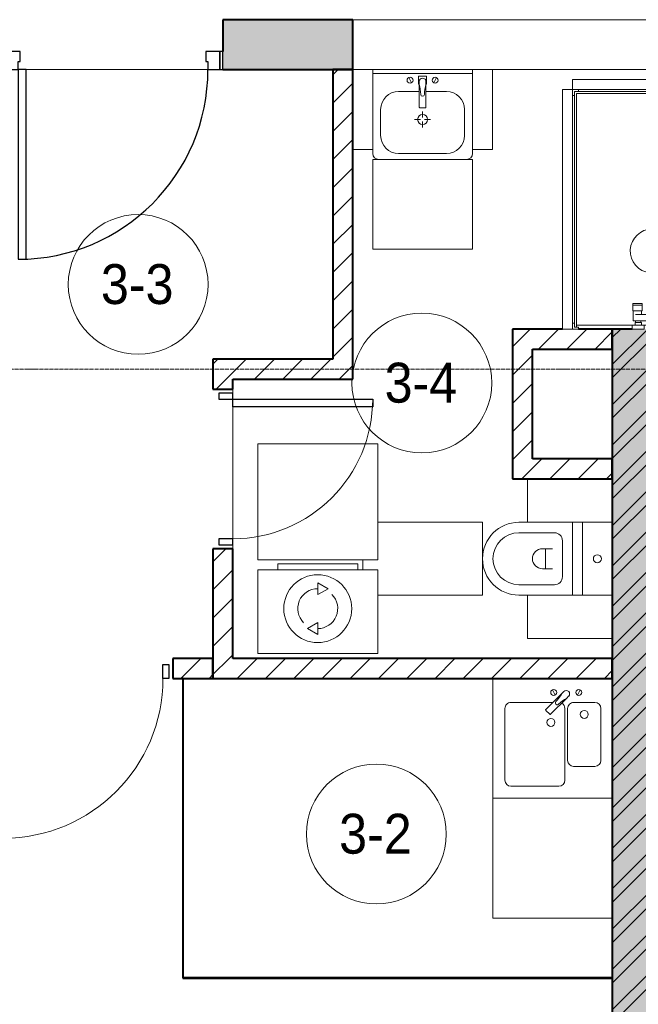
# Model space of a CAD drawing. Header units: millimetres. Extents: x 5617 to 107604, y 7718 to 206326.
# Tile 12 of 65: x 35824 to 38921, y 19018 to 23950. Entities that reach past the tile are written whole.
import ezdxf

# ---------------------------------------------------------------- set-up
doc = ezdxf.new("R2010")
doc.units = ezdxf.units.MM
doc.linetypes.add('ADSK_Линия сетки', pattern=[25, 20, -2.5, 0, -2.5])
for name, color, linetype, lineweight in [('Двери', 7, 'Continuous', 18), ('Каркас_Импост', 7, 'Continuous', 30), ('Марки помещений', 7, 'Continuous', 20), ('Мебель', 7, 'Continuous', 18), ('Монтажный зазор', 7, 'Continuous', 30), ('Оси', 7, 'Continuous', 9), ('Панель', 7, 'Continuous', 30), ('Перекрытия', 7, 'Continuous', 18), ('Сантехнические приборы', 7, 'Continuous', 18), ('Стены разрез', 7, 'Continuous', 40), ('Стены штриховка', 7, 'Continuous', 40), ('Электрооборудование', 7, 'Continuous', 18)]:
    doc.layers.add(name, color=color, linetype=linetype, lineweight=lineweight)
doc.styles.add('Arial_3', font='arial.ttf', dxfattribs={"width": 0.9, "height": 200})
pattern_1 = [(45, (0, 0), (-70.71068, 70.71068), [])]

# ---------------------------------------------------------------- blocks, each defined once
blk = doc.blocks.new('A_DOR_Door - Вн_3_Одинарная_900x2100-3043981-МКСС_К4_L17_58_200_')
at = {"layer": 'Двери', "color": 253, "lineweight": 30, "true_color": 0xaaaaaa}
for p, q in [((-430, 20), (-400, 20)), ((-430, -50), (-430, 20)), ((-400, 20), (-400, -50)), ((400, -50), (400, 20)), ((400, 20), (430, 20)), ((430, 20), (430, -50)), ((-400, -50), (-430, -50)), ((-400, -50), (-400, -850)), ((-360, -50), (-400, -50)), ((-400, -50), (-400, -850)), ((-360, -850), (-360, -50)), ((430, -50), (400, -50)), ((-400, -850), (-360, -850))]:
    blk.add_line(p, q, dxfattribs=at)
at = {"layer": 'Двери', "color": 254, "lineweight": 9, "true_color": 0xd4d4d4}
blk.add_arc((-400, -50), 800, 270, 0, dxfattribs=at)
blk = doc.blocks.new('MR_Унитаз напольный - Санузел с ванной-V17-МКСС_К4_L17_58_200_')
at = {"layer": 'Сантехнические приборы', "color": 253, "true_color": 0xaaaaaa}
for p, q in [((-182.5, 200), (-182.5, 50)), ((182.5, 50), (182.5, 200)), ((-182.5, 50), (182.5, 50)), ((182.5, 50), (-182.5, 50)), ((-182.5, 50), (-182.5, 0)), ((182.5, 0), (182.5, 50)), ((-182.5, 0), (182.5, 0)), ((182.5, 0), (-182.5, 0)), ((-182.5, 0), (-182.5, -267.5)), ((182.5, -267.5), (182.5, 0)), ((-130, -267.5), (-130, -90)), ((-90, -50), (90, -50)), ((130, -90), (130, -267.5)), ((-50, -150), (-50, -100)), ((-50, -135), (50, -135)), ((50, -100), (50, -150))]:
    blk.add_line(p, q, dxfattribs=at)
for centre, radius, start, end in [((0, 125), 20, 0, 180), ((0, 125), 20, 180, 0), ((-90, -90), 40, 90, 180), ((90, -90), 40, 360, 90), ((0, -150), 50, 180, 0), ((0, -267.5), 182.5, 180, 360), ((0, -267.5), 130, 180, 0)]:
    blk.add_arc(centre, radius, start, end, dxfattribs=at)
blk = doc.blocks.new('MR_Зона обслуживания - MR_Зона обслуживания-V30-МКСС_К4_L17_58_200_')
at = {"layer": 'Мебель', "lineweight": 9}
for p, q in [((182.5, 0), (-182.5, 0)), ((-182.5, 0), (-182.5, -525)), ((182.5, -525), (182.5, 0)), ((5, -600), (55, -600))]:
    blk.add_line(p, q, dxfattribs=at)
blk = doc.blocks.new('MR_Зона обслуживания - MR_Зона обслуживания-V18-МКСС_К4_L17_58_200_')
at = {"layer": 'Мебель', "lineweight": 9}
for p, q in [((108.75, -425), (108.75, 0)), ((-108.75, -425), (108.75, -425))]:
    blk.add_line(p, q, dxfattribs=at)
blk = doc.blocks.new('MR_Зона обслуживания - MR_Зона обслуживания-V20-МКСС_К4_L17_58_200_')
at = {"layer": 'Мебель', "lineweight": 9}
blk.add_line((-108.75, -425), (108.75, -425), dxfattribs=at)
blk = doc.blocks.new('A_DOR_Door - Вн_3_Одинарная_800x2100-3005070-МКСС_К4_L17_58_200_')
at = {"layer": 'Двери', "color": 253, "lineweight": 30, "true_color": 0xaaaaaa}
for p, q in [((-350, 50), (-350, 750)), ((-350, 750), (-310, 750)), ((-350, 50), (-350, 750)), ((-310, 750), (-310, 50)), ((-380, 50), (-380, -20)), ((-350, 50), (-380, 50)), ((-310, 50), (-350, 50)), ((-350, -20), (-350, 50)), ((380, 50), (350, 50)), ((350, 50), (350, -20)), ((380, -20), (380, 50)), ((-380, -20), (-350, -20)), ((350, -20), (380, -20))]:
    blk.add_line(p, q, dxfattribs=at)
at = {"layer": 'Двери', "color": 254, "lineweight": 9, "true_color": 0xd4d4d4}
blk.add_arc((-350, 50), 700, 360, 90, dxfattribs=at)
blk = doc.blocks.new('MR_Мойка - Кухонная мойка-V31-МКСС_К4_L17_58_200_')
at = {"layer": 'Сантехнические приборы', "color": 253, "true_color": 0xaaaaaa}
for p, q in [((-297.6, 550), (300, 550)), ((300, 550), (300, -50)), ((-60, 100), (-60, 460)), ((-30, 490), (210, 490)), ((240, 460), (240, 100)), ((-240, 100), (-240, 360)), ((-210, 390), (-104, 390)), ((-74, 360), (-74, 100)), ((-69.8, 48.2), (11.4, 129.4)), ((35.5, 105.4), (-45.7, 24.2)), ((15.7, 129.4), (35.5, 109.6)), ((-104, 70), (-210, 70)), ((210, 70), (0.1, 70)), ((-136.7, 6.7), (-122.6, 33.3)), ((-79, 39), (-69.8, 48.2)), ((-45.7, 24.2), (-55, 14.9)), ((2.7, 6.7), (-11.4, 33.3))]:
    blk.add_line(p, q, dxfattribs=at)
for centre, radius, start, end in [((-30, 460), 30, 90, 180), ((210, 460), 30, 0, 90), ((-210, 360), 30, 90, 180), ((-104, 360), 30, 0, 90), ((-157, 130), 20, 0, 180), ((10, 170), 20, 0, 180), ((10, 170), 20, 180, 0), ((-210, 100), 30, 180, 270), ((-157, 130), 20, 180, 0), ((-104, 100), 30, 270, 0), ((-30, 100), 30, 180, 241.4489), ((13.5, 127.3), 3, 45, 135), ((13.5, 127.3), 3, 45, 135), ((33.3, 107.5), 3, 315, 45), ((33.3, 107.5), 3, 315, 45), ((210, 100), 30, 270, 0), ((-171.5, 230.2), 208.5, 299.1823, 313.4054), ((136.3, -77.5), 208.5, 136.5946, 150.8177), ((-21.7, 72.3), 9.19, 315, 135), ((-129.7, 20), 15, 0, 180), ((-129.7, 20), 15, 180, 0), ((-67, 26.9), 17, 135, 315), ((-4.3, 20), 15, 0, 180), ((-4.3, 20), 15, 180, 0)]:
    blk.add_arc(centre, radius, start, end, dxfattribs=at)
blk = doc.blocks.new('MR_Зона обслуживания - MR_Зона обслуживания-V32-МКСС_К4_L17_58_200_')
at = {"layer": 'Мебель', "lineweight": 9}
for p, q in [((300, 600), (-297.6, 600)), ((300, 0), (300, 600)), ((-297.6, 0), (300, 0))]:
    blk.add_line(p, q, dxfattribs=at)
blk = doc.blocks.new('MR_Стиральная машина - Стиральная машина_450-2638757-МКСС_К4_L17_58_200_')
at = {"layer": 'Электрооборудование', "color": 253, "true_color": 0xaaaaaa}
for p, q in [((-200, 450), (200, 450)), ((-200, 420), (-200, 450)), ((200, 450), (200, 420)), ((-300, 420), (300, 420)), ((-300, 0), (-300, 420)), ((300, 420), (300, 0)), ((0, 355), (52, 325)), ((0, 295), (0, 355)), ((52, 325), (0, 295)), ((-52, 125), (0, 155)), ((0, 155), (0, 95)), ((0, 95), (-52, 125)), ((300, 0), (-300, 0))]:
    blk.add_line(p, q, dxfattribs=at)
for radius, start, end in [(170, 0, 180), (100, 90, 225), (100, 270, 45), (170, 180, 0)]:
    blk.add_arc((0, 225), radius, start, end, dxfattribs=at)
blk = doc.blocks.new('MR_Зона обслуживания - MR_Зона обслуживания-2638736-МКСС_К4_L17_58_200_')
at = {"layer": 'Мебель', "lineweight": 9}
for p, q in [((300, 580), (-300, 580)), ((-300, 580), (-300, 0)), ((300, 0), (300, 580)), ((-300, 0), (300, 0))]:
    blk.add_line(p, q, dxfattribs=at)
blk = doc.blocks.new('MR_Душевой поддон - Санузел с душем_800х1200-2638810-МКСС_К4_L17_58_200_')
at = {"layer": 'Сантехнические приборы', "color": 253, "true_color": 0xaaaaaa}
for p, q in [((10, 1170), (10, 1190)), ((10, 1190), (30, 1190)), ((790, 1190), (10, 1190)), ((10, 1190), (10, 10)), ((30, 1190), (30, 1200)), ((770, 1200), (770, 1190)), ((770, 1190), (790, 1190)), ((790, 1190), (790, 1170)), ((790, 1180), (790, 1190)), ((800, 1170), (800, 1200)), ((0, 1170), (10, 1170)), ((20, 10), (20, 1180)), ((20, 1180), (790, 1180)), ((780, 1180), (780, 20)), ((790, 1170), (800, 1170)), ((388.7, 20), (388.7, 375.1)), ((411.3, 375.1), (411.3, 20)), ((301.9, 129.1), (348.9, 129.1)), ((301.9, 120), (301.9, 129.1)), ((301.9, 120), (348.9, 120)), ((301.9, 92.5), (301.9, 120)), ((348.9, 120), (301.9, 120)), ((348.9, 129.1), (348.9, 120)), ((348.9, 120), (348.9, 92.5)), ((348.9, 92.5), (301.9, 92.5)), ((303.8, 92.5), (346.6, 92.5)), ((303.8, 42), (303.8, 92.5)), ((316.7, 73.7), (388.7, 73.7)), ((346.6, 92.5), (346.6, 73.7)), ((411.3, 73.7), (478.7, 73.7)), ((505.7, 73.7), (529.1, 73.7)), ((529.1, 73.7), (529.1, 42)), ((10, 30), (0, 30)), ((0, 0), (30, 0)), ((10, 10), (10, 30)), ((30, 10), (10, 10)), ((10, 10), (20, 10)), ((300.2, 20), (20, 20)), ((30, 0), (30, 10)), ((300.2, 20), (360, 20)), ((300.2, 0), (300.2, 20)), ((316.7, 42), (303.8, 42)), ((314, 34), (346, 34)), ((314, 20), (314, 34)), ((346, 20), (314, 20)), ((388.7, 42), (316.7, 42)), ((316.7, 42), (343.6, 42)), ((316.7, 34), (316.7, 42)), ((343.6, 34), (316.7, 34)), ((343.6, 42), (343.6, 34)), ((346, 34), (346, 20)), ((388.7, 20), (360, 20)), ((360, 20), (360, 0)), ((411.3, 20), (388.7, 20)), ((529.1, 42), (411.3, 42)), ((450, 20), (411.3, 20)), ((450, 0), (450, 20)), ((450, 20), (509.8, 20)), ((464, 20), (464, 34)), ((464, 34), (496, 34)), ((496, 20), (464, 20)), ((466.4, 34), (466.4, 42)), ((466.4, 42), (493.3, 42)), ((493.3, 34), (466.4, 34)), ((493.3, 42), (493.3, 34)), ((496, 34), (496, 20)), ((780, 20), (509.8, 20)), ((509.8, 20), (509.8, 0)), ((360, 0), (300.2, 0)), ((509.8, 0), (450, 0))]:
    blk.add_line(p, q, dxfattribs=at)
for centre, radius, start, end in [((400, 391.5), 110, 275.916, 264.084), ((400, 391.5), 20, 0, 180), ((400, 391.5), 20, 180, 0), ((400, 391.5), 20, 235.4667, 304.5333), ((450, 155.2), 20.9, 360, 180), ((450, 155.2), 20.9, 180, 360), ((400, 56.1), 15.5, 137.0093, 222.9907), ((400, 56.1), 15.5, 317.0093, 42.9907), ((492.2, 67.2), 15, 0, 180), ((492.2, 67.2), 15, 154.0483, 25.9517), ((492.2, 67.2), 15, 180, 0)]:
    blk.add_arc(centre, radius, start, end, dxfattribs=at)
blk = doc.blocks.new('MR_Зона обслуживания - MR_Зона обслуживания-2638776-МКСС_К4_L17_58_200_')
at = {"layer": 'Мебель', "lineweight": 9}
for p, q in [((400, 50), (-400, 50)), ((-400, 50), (-400, 0)), ((400, 0), (400, 50)), ((-400, 0), (400, 0))]:
    blk.add_line(p, q, dxfattribs=at)
blk = doc.blocks.new('MR_Зона обслуживания - MR_Зона обслуживания-2638808-МКСС_К4_L17_58_200_')
at = {"layer": 'Мебель', "lineweight": 9}
for p, q in [((600, 50), (-600, 50)), ((-600, 50), (-600, 0)), ((600, 0), (600, 50)), ((-600, 0), (600, 0))]:
    blk.add_line(p, q, dxfattribs=at)
blk = doc.blocks.new('MR_Тумба-Умывальник с зеркалом - Тумба-умывальник_500-V43-МКСС_К4_L17_58_200_')
at = {"layer": 'Сантехнические приборы', "color": 253, "true_color": 0xaaaaaa}
for p, q in [((250, 0), (-250, 0)), ((-250, -20), (250, -20)), ((-69.7, -39.8), (-55.6, -66.3)), ((20, -33.1), (-20, -33.1)), ((-20, -33.1), (-20, -73.1)), ((20, -73.1), (20, -33.1)), ((69.7, -39.8), (55.6, -66.3)), ((-20, -73.1), (-17, -73.1)), ((-17, -60), (-17, -73.1)), ((-17, -73.1), (-17, -187.9)), ((17, -73.1), (17, -60)), ((17, -187.9), (17, -73.1)), ((17, -73.1), (20, -73.1)), ((-17, -110), (-120, -110)), ((120, -110), (17, -110)), ((-14, -190.9), (14, -190.9)), ((-210, -200), (-210, -330)), ((0, -210), (0, -240)), ((210, -330), (210, -200)), ((-10, -250), (-40, -250)), ((0, -290), (0, -260)), ((40, -250), (10, -250)), ((-250, -400), (-250, -420)), ((-120, -420), (120, -420)), ((250, -420), (250, -400))]:
    blk.add_line(p, q, dxfattribs=at)
for centre, radius, start, end in [((-62.7, -53.1), 15, 360, 180), ((0, -60), 17, 360, 180), ((62.7, -53.1), 15, 360, 180), ((-62.7, -53.1), 15, 180, 360), ((-217.6, -129.9), 208.5, 1.5946, 15.8177), ((217.6, -129.9), 208.5, 164.1823, 178.4054), ((62.7, -53.1), 15, 180, 360), ((-120, -200), 90, 90, 180), ((0, -124.1), 9.19, 180, 360), ((120, -200), 90, 360, 90), ((-14, -187.9), 3, 180, 270), ((-14, -187.9), 3, 195, 255), ((14, -187.9), 3, 270, 0), ((14, -187.9), 3, 285, 345), ((0, -250), 25, 0, 180), ((0, -250), 25, 180, 0), ((-120, -330), 90, 180, 270), ((120, -330), 90, 270, 360), ((-220, -420), 30, 180, 270), ((220, -420), 30, 270, 360)]:
    blk.add_arc(centre, radius, start, end, dxfattribs=at)
blk = doc.blocks.new('MR_Зона обслуживания - MR_Зона обслуживания-2638755-МКСС_К4_L17_58_200_')
at = {"layer": 'Мебель', "lineweight": 9}
for p, q in [((250, 0), (-250, 0)), ((-250, 0), (-250, -450)), ((250, -450), (250, 0)), ((-250, -450), (250, -450))]:
    blk.add_line(p, q, dxfattribs=at)
blk = doc.blocks.new('MR_Зона обслуживания - MR_Зона обслуживания-V42-МКСС_К4_L17_58_200_')
at = {"layer": 'Мебель', "lineweight": 9}
for p, q in [((50, 0), (-50, 0)), ((-50, 0), (-50, -400)), ((50, -400), (50, 0)), ((-50, -400), (50, -400))]:
    blk.add_line(p, q, dxfattribs=at)
blk = doc.blocks.new('MR_Зона обслуживания - MR_Зона обслуживания-V44-МКСС_К4_L17_58_200_')
at = {"layer": 'Мебель', "lineweight": 9}
for p, q in [((50, 0), (-50, 0)), ((50, -400), (50, 0)), ((-50, -400), (50, -400))]:
    blk.add_line(p, q, dxfattribs=at)
blk = doc.blocks.new('101_Дверь_Однопольная - _НЧ_Мет_900х2100_Квартира_Л-3834929-МКСС_К4_L17_58_200_')
at = {"layer": 'Каркас_Импост', "color": 253, "true_color": 0xaaaaaa}
for p, q in [((-475, 125), (-535, 125)), ((-535, 125), (-535, 35)), ((-475, 85), (-475, 125)), ((535, 125), (475, 125)), ((475, 125), (475, 85)), ((535, 35), (535, 125)), ((-465, 85), (-475, 85)), ((-465, 35), (-465, 85)), ((475, 85), (465, 85)), ((465, 85), (465, 35)), ((-535, 35), (-465, 35)), ((465, 35), (535, 35))]:
    blk.add_line(p, q, dxfattribs=at)
at = {"layer": 'Монтажный зазор', "color": 253, "true_color": 0xaaaaaa}
for p, q in [((-535, 125), (-550, 125)), ((-550, 125), (-550, 35)), ((-535, 35), (-535, 125)), ((550, 125), (535, 125)), ((535, 125), (535, 35)), ((550, 35), (550, 125)), ((-550, 35), (-535, 35)), ((535, 35), (550, 35))]:
    blk.add_line(p, q, dxfattribs=at)
at = {"layer": 'Панель', "color": 253, "true_color": 0xaaaaaa}
for p, q in [((475, 1075), (435, 1075)), ((435, 1075), (435, 125)), ((475, 125), (475, 1075)), ((435, 125), (475, 125))]:
    blk.add_line(p, q, dxfattribs=at)
blk.add_arc((475, 125), 950, 90, 180, dxfattribs=at)
blk = doc.blocks.new('135_SLK_K4_AR_rvt-1-МКСС_К4_L17_58_200_')
at = {"layer": 'Стены разрез', "lineweight": 18, "true_color": 0xcbcbcb}
h = blk.add_hatch(color=9, dxfattribs=at)
h.paths.add_polyline_path([(110050, 23700), (110050, 23950), (109400, 23950), (109400, 23700), (109862.5, 23700)])
h.paths.add_polyline_path([(108300, 23700), (108300, 23950), (108050, 23950), (108050, 23700), (108116.9, 23700)])
at = {"layer": 'Стены разрез', "lineweight": 9, "true_color": 0xaaaaaa}
h = blk.add_hatch(dxfattribs=at)
h.set_pattern_fill('FP_3', color=253, style=0, pattern_type=2)
h.set_pattern_definition(pattern_1)
h.paths.add_polyline_path([(110050, 22150), (110050, 23700), (109950, 23700), (109950, 22150)])
h = blk.add_hatch(dxfattribs=at)
h.set_pattern_fill('FP_3', color=253, style=0, pattern_type=2)
h.set_pattern_definition(pattern_1)
h.paths.add_polyline_path([(111350, 22300), (111350, 22400), (110850, 22400), (110850, 22300), (110950, 22300)])
h = blk.add_hatch(dxfattribs=at)
h.set_pattern_fill('FP_1', color=253, style=0, pattern_type=2)
h.set_pattern_definition([(50, (0, 0), (218.62117, -19.1268), [22.86, -251.46]), (355, (0, 0), (-42.29187, 229.2684), [18.288, -201.168]), (100.451, (18.22, -1.6), (176.33107, 210.13963), [19.428, -213.708]), (46.184, (0, 60.96), (325.29495, -50.45164), [34.29, -377.19]), (96.636, (27.1, 56.76), (284.883, 296.9127), [29.142, -320.562]), (351.184, (0, 60.96), (284.8858, 296.9107), [27.432, -301.752]), (21, (30.48, 45.72), (181.93753, -122.71832), [22.86, -251.46]), (326, (30.48, 45.72), (74.16223, 221.0262), [18.288, -201.168]), (71.451, (45.64, 35.5), (256.10035, 98.30526), [19.428, -213.708]), (37.5, (0, 0), (3.70639, 101.465895), [3.353, -195.377, 3.353, -200.863, -201.93]), (37.5, (0, 0), (3.70639, 101.465895), [-402.946, 3.353, -198.577]), (7.5, (0, 0), (80.18358, 120.21653), [3.353, -113.081, 3.353, -190.805, -76.962]), (7.5, (0, 0), (80.18358, 120.21653), [-310.591, 3.353, -73.609]), (327.5, (-67.97, 0), (162.708646, -6.87497), [3.353, -72.847, 3.353, -234.391, -315.468]), (327.5, (-67.97, 0), (162.708646, -6.87497), [-313.944, 3.353, -312.115]), (317.5, (-98.45, 0), (177.75468, 30.51183), [3.353, -95.707, 3.353, -154.534, -224.028]), (317.5, (-98.45, 0), (177.75468, 30.51183), [-256.946, 3.353, -220.675])])
h.paths.add_polyline_path([(111550, 16000), (111550, 22400), (111350, 22400), (111350, 16000)])
h = blk.add_hatch(dxfattribs=at)
h.set_pattern_fill('FP_2', color=253, style=0, pattern_type=2)
h.set_pattern_definition([(45, (0, 0), (-101.02788, 101.02788), []), (45, (67.35, 0), (-101.02788, 101.02788), [])])
h.paths.add_polyline_path([(111550, 16000), (111550, 22400), (111350, 22400), (111350, 16000)])
h = blk.add_hatch(dxfattribs=at)
h.set_pattern_fill('FP_3', color=253, style=0, pattern_type=2)
h.set_pattern_definition(pattern_1)
h.paths.add_polyline_path([(110850, 21750), (110950, 21750), (110950, 22300), (110850, 22300), (110850, 21759.2)])
h = blk.add_hatch(dxfattribs=at)
h.set_pattern_fill('FP_3', color=253, style=0, pattern_type=2)
h.set_pattern_definition(pattern_1)
h.paths.add_polyline_path([(109950, 22150), (109950, 22250), (109350, 22250), (109350, 22150), (109450, 22150)])
h = blk.add_hatch(dxfattribs=at)
h.set_pattern_fill('FP_3', color=253, style=0, pattern_type=2)
h.set_pattern_definition(pattern_1)
h.paths.add_polyline_path([(109450, 20750), (109450, 21300), (109350, 21300), (109350, 20750)])
h.paths.add_polyline_path([(109350, 22100), (109450, 22100), (109450, 22150), (109350, 22150)])
h = blk.add_hatch(dxfattribs=at)
h.set_pattern_fill('FP_3', color=253, style=0, pattern_type=2)
h.set_pattern_definition(pattern_1)
h.paths.add_polyline_path([(111350, 21650), (111350, 21750), (110850, 21750), (110850, 21650), (111026.2, 21650)])
h = blk.add_hatch(dxfattribs=at)
h.set_pattern_fill('FP_3', color=253, style=0, pattern_type=2)
h.set_pattern_definition(pattern_1)
h.paths.add_polyline_path([(109350, 20650), (109350, 20750), (109150, 20750), (109150, 20650), (109280.6, 20650)])
h.paths.add_polyline_path([(108150, 20650), (108250, 20650), (108250, 20750), (108150, 20750)])
h = blk.add_hatch(dxfattribs=at)
h.set_pattern_fill('FP_3', color=253, style=0, pattern_type=2)
h.set_pattern_definition(pattern_1)
h.paths.add_polyline_path([(111350, 20650), (111350, 20750), (109350, 20750), (109350, 20650), (111317.1, 20650)])
at = {"layer": 'Перекрытия', "color": 253, "true_color": 0xaaaaaa}
for p, q in [((109399.8, 23790), (109399.8, 23950)), ((110050, 23950), (114400, 23950)), ((109325, 23700), (108415, 23700)), ((108415, 23700), (109325, 23700)), ((110650, 23700), (110150, 23700)), ((111950, 23700), (110750, 23700)), ((109450, 22100), (109450, 22080)), ((109450, 22080), (109450, 22100)), ((109450, 22010), (109450, 21350)), ((109450, 21350), (109450, 22010)), ((109450, 21320), (109450, 21300)), ((109450, 21300), (109450, 21320))]:
    blk.add_line(p, q, dxfattribs=at)
at = {"layer": 'Стены разрез', "color": 253, "true_color": 0xaaaaaa}
for p, q in [((110050, 23950), (109400, 23950)), ((109400, 23950), (109400, 23790)), ((110050, 23700), (110050, 23950)), ((109400, 23700), (110050, 23700)), ((110050, 23700), (109950, 23700)), ((109950, 23700), (109950, 22250)), ((110050, 22150), (110050, 23700)), ((111100, 22400), (110850, 22400)), ((110850, 22400), (110850, 22300)), ((111350, 22400), (111180, 22400)), ((111450.2, 22400), (111350, 22400)), ((111350, 22400), (111350, 19150)), ((111350, 22300), (111350, 22400)), ((110850, 22300), (110850, 21750)), ((110950, 22300), (111350, 22300)), ((110950, 21750), (110950, 22300)), ((109950, 22250), (109350, 22250)), ((109350, 22250), (109350, 22150)), ((109350, 22150), (109350, 22100)), ((109450, 22100), (109450, 22150)), ((109450, 22150), (109950, 22150)), ((109950, 22150), (110050, 22150)), ((109350, 22100), (109450, 22100)), ((110850, 21750), (110850, 21650)), ((111350, 21750), (110950, 21750)), ((111350, 21650), (111350, 21750)), ((110850, 21650), (111350, 21650)), ((109450, 21300), (109350, 21300)), ((109350, 21300), (109350, 20750)), ((109450, 20750), (109450, 21300)), ((109350, 20750), (109150, 20750)), ((109150, 20750), (109150, 20650)), ((109350, 20650), (109350, 20750)), ((109350, 20750), (109350, 20650)), ((111350, 20750), (109450, 20750)), ((111350, 20650), (111350, 20750)), ((109150, 20650), (109200, 20650)), ((109200, 20650), (109200, 19149.2)), ((109200.8, 20650), (109350, 20650)), ((109200.8, 19150), (109200.8, 20650)), ((109350, 20650), (111350, 20650)), ((109200, 19149.2), (109200.8, 19149.2)), ((111350, 19150), (109200.8, 19150)), ((109200.8, 19149.2), (111350, 19149.2)), ((111350, 19149.2), (111350, 16000))]:
    blk.add_line(p, q, dxfattribs=at)
at = {"layer": 'Стены штриховка', "color": 253, "true_color": 0xaaaaaa}
for p, q in [((109200.8, 20650), (109200, 20650)), ((111350, 19149.2), (111350, 19150))]:
    blk.add_line(p, q, dxfattribs=at)
at = {"layer": 'Двери', "color": 253, "lineweight": 18, "true_color": 0xaaaaaa}
for name, p, rotation in [('101_Дверь_Однопольная - _НЧ_Мет_900х2100_Квартира_Л-3834929-МКСС_К4_L17_58_200_', (108850, 23825), 180), ('A_DOR_Door - Вн_3_Одинарная_800x2100-3005070-МКСС_К4_L17_58_200_', (109400, 21700), 270)]:
    blk.add_blockref(name, p, dxfattribs=dict(at, rotation=rotation))
blk.add_blockref('A_DOR_Door - Вн_3_Одинарная_900x2100-3043981-МКСС_К4_L17_58_200_', (108700, 20700), dxfattribs=at)
at = {"layer": 'Мебель', "color": 253, "lineweight": 18, "true_color": 0xaaaaaa}
for name, p in [('MR_Зона обслуживания - MR_Зона обслуживания-V44-МКСС_К4_L17_58_200_', (110100, 23700)), ('MR_Зона обслуживания - MR_Зона обслуживания-V42-МКСС_К4_L17_58_200_', (110700, 23700)), ('MR_Зона обслуживания - MR_Зона обслуживания-2638776-МКСС_К4_L17_58_200_', (111550, 23600)), ('MR_Зона обслуживания - MR_Зона обслуживания-2638755-МКСС_К4_L17_58_200_', (110400, 23250)), ('MR_Зона обслуживания - MR_Зона обслуживания-2638736-МКСС_К4_L17_58_200_', (109875, 21245))]:
    blk.add_blockref(name, p, dxfattribs=at)
for name, p, rotation in [('MR_Зона обслуживания - MR_Зона обслуживания-2638808-МКСС_К4_L17_58_200_', (111150, 23000), 90), ('MR_Зона обслуживания - MR_Зона обслуживания-V20-МКСС_К4_L17_58_200_', (111350, 21541.2), 269.9999999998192), ('MR_Зона обслуживания - MR_Зона обслуживания-V30-МКСС_К4_L17_58_200_', (110700, 21250), 269.9999999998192), ('MR_Зона обслуживания - MR_Зона обслуживания-V18-МКСС_К4_L17_58_200_', (111350, 20958.7), 269.9999999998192), ('MR_Зона обслуживания - MR_Зона обслуживания-V32-МКСС_К4_L17_58_200_', (111052.4, 20050), 180)]:
    blk.add_blockref(name, p, dxfattribs=dict(at, rotation=rotation))
at = {"layer": 'Сантехнические приборы', "color": 253, "lineweight": 18, "true_color": 0xaaaaaa}
for name, p in [('MR_Тумба-Умывальник с зеркалом - Тумба-умывальник_500-V43-МКСС_К4_L17_58_200_', (110400, 23700)), ('MR_Душевой поддон - Санузел с душем_800х1200-2638810-МКСС_К4_L17_58_200_', (111150, 22400))]:
    blk.add_blockref(name, p, dxfattribs=at)
for name, p, rotation in [('MR_Унитаз напольный - Санузел с ванной-V17-МКСС_К4_L17_58_200_', (111150, 21250), 269.9999999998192), ('MR_Мойка - Кухонная мойка-V31-МКСС_К4_L17_58_200_', (111052.4, 20600), 180)]:
    blk.add_blockref(name, p, dxfattribs=dict(at, rotation=rotation))
at = {"layer": 'Электрооборудование', "color": 253, "lineweight": 18, "true_color": 0xaaaaaa}
blk.add_blockref('MR_Стиральная машина - Стиральная машина_450-2638757-МКСС_К4_L17_58_200_', (109875, 20775), dxfattribs=at)
blk = doc.blocks.new('050_Марка_Помещение - Номер-620969-МКСС_К4_L17_58_200_')
at = {"layer": 'Марки помещений'}
blk.add_circle((0, 0), 3.5, dxfattribs=at)

msp = doc.modelspace()

# ---------------------------------------------------------------- linework, layer by layer
at = {"layer": 'Оси', "linetype": 'ADSK_Линия сетки'}
msp.add_line((64356.3, 22200), (24852.5, 22200), dxfattribs=at)

# ---------------------------------------------------------------- block references
at = {"lineweight": 5}
msp.add_blockref('135_SLK_K4_AR_rvt-1-МКСС_К4_L17_58_200_', (-72558.7, 0), dxfattribs=at)
at = {"layer": 'Марки помещений', "xscale": 99.99999999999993, "yscale": 99.99999999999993, "zscale": 99.99999999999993}
for p in [(36417, 22624), (37837.6, 22130.1), (37609.8, 19870.9)]:
    msp.add_blockref('050_Марка_Помещение - Номер-620969-МКСС_К4_L17_58_200_', p, dxfattribs=at)

# ---------------------------------------------------------------- texts
at = {"layer": 'Марки помещений', "lineweight": 9, "char_height": 200, "width": 447.342, "attachment_point": 1, "style": 'Arial_3'}
for s, insert in [('3-3', (36230.5, 22725.7)), ('3-4', (37651.1, 22231.8)), ('3-2', (37423.3, 19972.6))]:
    msp.add_mtext(s, dxfattribs=dict(at, insert=insert))

doc.saveas('drawing.dxf')
